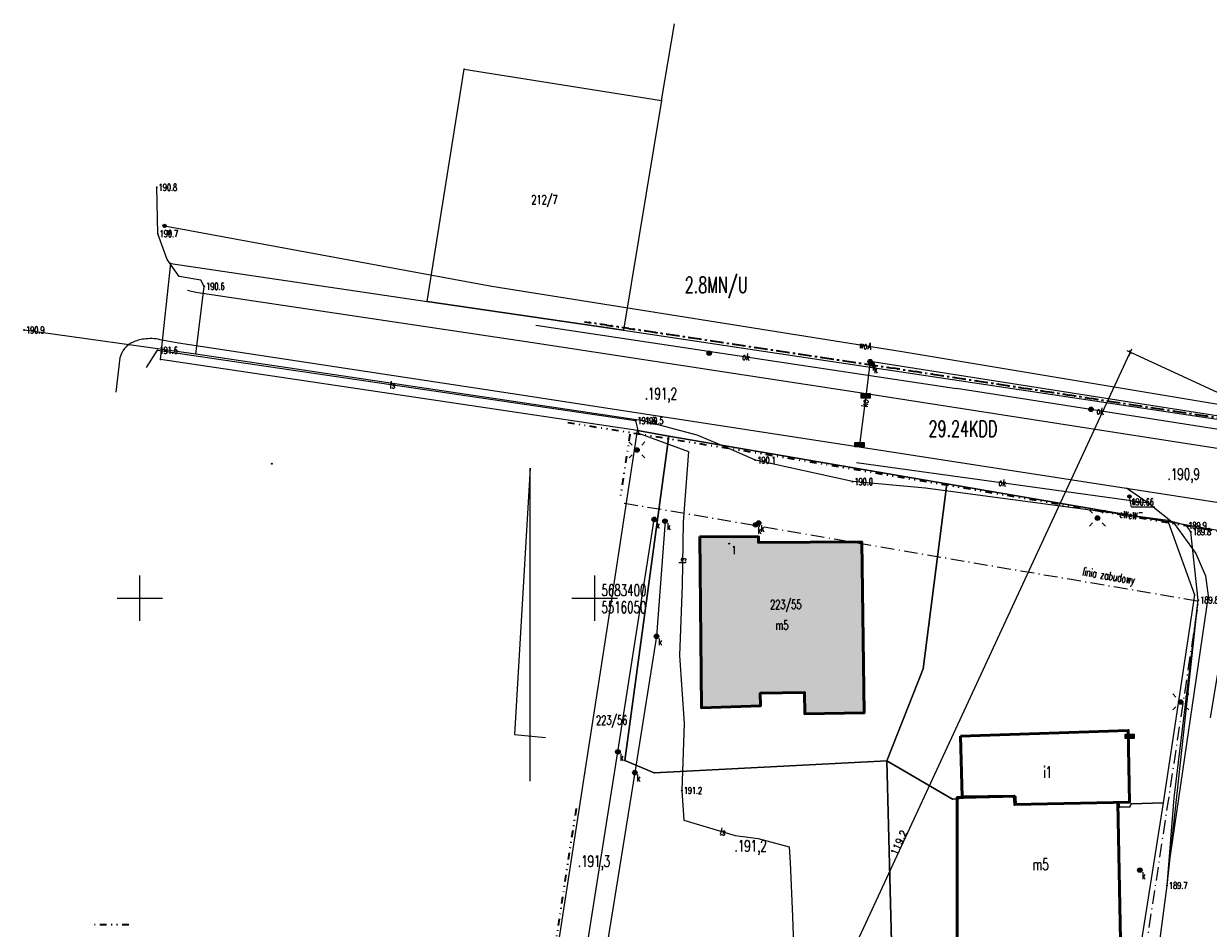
# Model space of a CAD drawing. Header units: metres. Extents: x 5515420 to 5516573, y 5683131 to 5683463.
# Tile 62 of 94: x 5515987 to 5516117, y 5683364 to 5683463. Entities that reach past the tile are written whole.
import ezdxf
from ezdxf.enums import TextEntityAlignment as Align

# ---------------------------------------------------------------- set-up
doc = ezdxf.new("R2010")
doc.units = ezdxf.units.M
for name, pattern in [('L_0_02', [0]), ('L_0_07', [2.25, 0.75, -0.5, 0, -0.5, 0, -0.5]), ('L_0_0A', [2.5, 1.5, -0.5, 0, -0.5])]:
    doc.linetypes.add(name, pattern=pattern)
doc.layers.get('0').update_dxf_attribs({"linetype": 'CONTINUOUS', "lineweight": 18, "true_color": 0x000000})
doc.layers.get('Defpoints').update_dxf_attribs({"linetype": 'CONTINUOUS'})
for name, color, linetype, lineweight, true_color in [('budynek1', 7, 'CONTINUOUS', 50, 0x000000), ('EGB_AdresNieruchomosci', 7, 'CONTINUOUS', 18, 0x000000), ('EGB_Budynek', 7, 'CONTINUOUS', 50, 0x0a0909), ('EGB_DzialkaEwidencyjna', 7, 'L_0_02', 18, 0x000000), ('GES_InneUrzadzeniaTowarzyszace_P', 7, 'CONTINUOUS', 18, 0x000000), ('GES_PrzewodElektroenergetyczny', 1, 'CONTINUOUS', 18, 0xff0000), ('GES_PrzewodKanalizacyjny', 7, 'CONTINUOUS', 18, 0x803300), ('GES_PrzewodTelekomunikacyjny', 7, 'CONTINUOUS', 18, 0xff9100), ('GES_PrzewodWodociagowy', 5, 'CONTINUOUS', 18, 0x0000ff), ('GES_Rzedna', 7, 'CONTINUOUS', 18, 0x000000), ('GES_UrzadzeniaSiecElektroenergetyczna_P', 7, 'CONTINUOUS', 18, 0x000000), ('GES_UrzadzeniaSiecKanalizacyjna_P', 7, 'CONTINUOUS', 18, 0x000000), ('GES_UrzadzeniaSiecWodociagowa_P', 7, 'CONTINUOUS', 18, 0x000000), ('linia_zabudowy', 7, 'L_0_0A', 18, 0x000000), ('opis', 7, 'CONTINUOUS', 18, 0x000000), ('OT_Komunikacja', 7, 'CONTINUOUS', 18, 0x000000), ('pzp', 7, 'L_0_07', 35, 0xd200d2), ('siatka', 7, 'CONTINUOUS', 25, 0x000000), ('wysokosci', 7, 'CONTINUOUS', 25, 0x803300)]:
    doc.layers.add(name, color=color, linetype=linetype, lineweight=lineweight, true_color=true_color)
doc.layers.add('D-WYMIARY', color=7, linetype='CONTINUOUS', lineweight=15)
doc.layers.get('0').off()
doc.styles.get("Standard").update_dxf_attribs({"font": 'simplex.shx'})
doc.dimstyles.get("Standard").update_dxf_attribs({"dimtxt": 0.18, "dimasz": 0.18, "dimexe": 0.18, "dimexo": 0.0625, "dimgap": 0.09, "dimtad": 0, "dimtih": 1, "dimtoh": 1, "dimdec": 4, "dimzin": 0, "dimdsep": 46, "dimtxsty": 'Standard', "dimcen": 0.09, "dimadec": 0, "dimazin": 0, "dimtfac": 1, "dimtdec": 4, "dimtofl": 0, "dimtmove": 0, "dimatfit": 3, "dimfxl": 1, "dimtolj": 1, "dimtzin": 0, "dimarcsym": 0})

# ---------------------------------------------------------------- blocks, each defined once
blk = doc.blocks.new('L_0_02_1')
at = {"color": 0}
blk.add_point((0, 0), dxfattribs=at)
blk = doc.blocks.new('L_0_02_2')
at = {"color": 0}
blk.add_point((0, 0), dxfattribs=at)
blk = doc.blocks.new('EGB_ADRES')
at = {"linetype": 'Continuous', "lineweight": 13}
blk.add_hatch(color=0, dxfattribs=at).paths.add_polyline_path([(0, -0.09, 1), (0, 0.09, 1)])
at = {"color": 0, "linetype": 'Continuous', "lineweight": 13}
blk.add_circle((0, 0), 0.0906, dxfattribs=at)
blk = doc.blocks.new('SUPW_O')
at = {"linetype": 'Continuous', "lineweight": 18, "true_color": 0xffffff}
blk.add_hatch(color=7, dxfattribs=at).paths.add_polyline_path([(0, -0.5, 1), (0, 0.5, 1)])
at = {"color": 0, "linetype": 'Continuous', "lineweight": 18}
blk.add_circle((0, 0), 0.5, dxfattribs=at)
blk = doc.blocks.new('SUPP')
at = {"linetype": 'Continuous', "lineweight": 18, "true_color": 0xffffff}
blk.add_hatch(color=7, dxfattribs=at).paths.add_polyline_path([(0, -0.5, 1), (0, 0.5, 1)])
at = {"color": 0, "linetype": 'Continuous', "lineweight": 18}
blk.add_circle((0, 0), 0.5, dxfattribs=at)
blk = doc.blocks.new('SUPS01_07')
at = {"linetype": 'Continuous', "lineweight": 13}
blk.add_hatch(color=0, dxfattribs=at).paths.add_polyline_path([(0, -0.09, 1), (0, 0.09, 1)])
at = {"color": 0, "linetype": 'Continuous', "lineweight": 13}
blk.add_circle((0, 0), 0.0906, dxfattribs=at)
blk = doc.blocks.new('SUPS01_08')
at = {"linetype": 'Continuous', "lineweight": 13}
blk.add_hatch(color=0, dxfattribs=at).paths.add_polyline_path([(0, -0.09, 1), (0, 0.09, 1)])
at = {"color": 0, "linetype": 'Continuous', "lineweight": 13}
blk.add_circle((0, 0), 0.0906, dxfattribs=at)
blk = doc.blocks.new('SUPS01_03')
at = {"linetype": 'Continuous', "lineweight": 13}
blk.add_hatch(color=0, dxfattribs=at).paths.add_polyline_path([(0, -0.09, 1), (0, 0.09, 1)])
at = {"color": 0, "linetype": 'Continuous', "lineweight": 13}
blk.add_circle((0, 0), 0.0906, dxfattribs=at)
blk = doc.blocks.new('SUEO')
at = {"linetype": 'Continuous', "lineweight": 18, "true_color": 0xffffff}
blk.add_hatch(color=7, dxfattribs=at).paths.add_polyline_path([(0, -0.5, 1), (0, 0.5, 1)])
at = {"color": 0, "linetype": 'Continuous', "lineweight": 18, "flags": 128}
for points in [[(-1.06, 1.06), (-1.76, 1.76)], [(1.76, 1.76), (1.06, 1.06)], [(-1.74, -1.74), (-1.06, -1.06)], [(1.06, -1.06), (1.76, -1.76)]]:
    blk.add_lwpolyline(points, dxfattribs=at)
at = {"color": 0, "linetype": 'Continuous', "lineweight": 18}
blk.add_circle((0, 0), 0.5, dxfattribs=at)
blk = doc.blocks.new('SUKK')
at = {"linetype": 'Continuous', "lineweight": 18, "true_color": 0xffffff}
blk.add_hatch(color=7, dxfattribs=at).paths.add_polyline_path([(1, 0.5), (1, -0.5), (-1, -0.5), (-1, 0.5)])
at = {"color": 0, "linetype": 'Continuous', "lineweight": 18, "flags": 128}
blk.add_lwpolyline([(1, 0.5), (1, -0.5), (-1, -0.5), (-1, 0.5), (1, 0.5)], close=True, dxfattribs=at)
for points in [[(-0.3, 0.5), (-0.3, -0.5)], [(0.3, 0.5), (0.3, -0.5)]]:
    blk.add_lwpolyline(points, dxfattribs=at)
blk = doc.blocks.new('SUKS')
at = {"linetype": 'Continuous', "lineweight": 18, "true_color": 0xffffff}
blk.add_hatch(color=7, dxfattribs=at).paths.add_polyline_path([(0, -0.5, 1), (0, 0.5, 1)])
at = {"color": 0, "linetype": 'Continuous', "lineweight": 18}
blk.add_circle((0, 0), 0.5, dxfattribs=at)
blk = doc.blocks.new('SUWW')
at = {"linetype": 'Continuous', "lineweight": 18}
blk.add_hatch(color=0, dxfattribs=at).paths.add_polyline_path([(0, -0.36, 1), (0, 0.36, 1)])
at = {"color": 0, "linetype": 'Continuous', "lineweight": 18}
blk.add_circle((0, 0), 0.361, dxfattribs=at)
blk = doc.blocks.new('_ARCHTICK')
at = {"color": 0, "linetype": 'ByBlock', "lineweight": -2}
blk.add_line((0, 0), (-1, 0), dxfattribs=at)
blk.add_solid([(0.4, 0.31), (0.31, 0.4), (-0.31, -0.4), (-0.4, -0.31)], dxfattribs=at)
blk = doc.blocks.new('*D903')
at = {"layer": 'D-WYMIARY', "color": 14, "lineweight": -2}
for p, q in [((5516058.59, 5683318.54), (5516109.05, 5683427.39)), ((5516122.91, 5683420.53), (5516108.53, 5683427.19)), ((5516072.78, 5683312.4), (5516058.41, 5683319.06))]:
    blk.add_line(p, q, dxfattribs=at)
at = {"layer": 'Defpoints', "color": 0}
for p in [(5516108.88, 5683427.03), (5516123.23, 5683420.37), (5516073.11, 5683312.25)]:
    blk.add_point(p, dxfattribs=at)
at = {"layer": 'D-WYMIARY', "color": 14, "lineweight": -2, "xscale": 0.5, "yscale": 0.5, "zscale": 0.5}
for p, rotation in [((5516108.88, 5683427.03), 65.12995453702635), ((5516058.75, 5683318.9), 245.1299545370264)]:
    blk.add_blockref('_ARCHTICK', p, dxfattribs=dict(at, rotation=rotation))
at = {"layer": 'D-WYMIARY', "color": 50, "linetype": 'ByBlock', "insert": (5516083.43, 5683373.14), "char_height": 0.75, "attachment_point": 5, "rotation": 65.13}
blk.add_mtext('\\A1;119.2', dxfattribs=at)

msp = doc.modelspace()

# ---------------------------------------------------------------- hatches: boundary and pattern name
at = {"layer": 'EGB_Budynek', "linetype": 'Continuous', "lineweight": 50, "true_color": 0xffffff}
msp.add_hatch(color=7, dxfattribs=at).paths.add_polyline_path([(5516061.57, 5683406.768), (5516068.026, 5683406.726), (5516067.996, 5683406.126), (5516079.367, 5683406.179), (5516079.621, 5683387.385), (5516073.101, 5683387.297), (5516073.07, 5683389.616), (5516068.21, 5683389.551), (5516068.229, 5683388.181), (5516061.733, 5683387.948)])

# ---------------------------------------------------------------- linework, layer by layer
at = {"layer": 'budynek1', "linetype": 'Continuous', "lineweight": 50, "flags": 128}
for points in [[(5516090.21, 5683384.84), (5516108.65, 5683385.46), (5516108.8, 5683377.59), (5516096.18, 5683377.32), (5516096.13, 5683378.25), (5516090.4, 5683378.15), (5516090.21, 5683384.84)], [(5516107.51, 5683377.52), (5516107.86, 5683358.65), (5516101.3, 5683358.62), (5516101.27, 5683360.74), (5516096.37, 5683360.85), (5516096.37, 5683359.56), (5516089.84, 5683359.25), (5516089.84, 5683378.08), (5516090.39, 5683378.09)]]:
    msp.add_lwpolyline(points, dxfattribs=at)
at = {"layer": 'EGB_AdresNieruchomosci'}
for p in [(5516014.505, 5683414.776), (5516064.793, 5683405.997)]:
    msp.add_point(p, dxfattribs=at)
at = {"layer": 'EGB_Budynek', "linetype": 'Continuous', "lineweight": 50, "flags": 128}
msp.add_lwpolyline([(5516061.57, 5683406.768), (5516068.026, 5683406.726), (5516067.996, 5683406.126), (5516079.367, 5683406.179), (5516079.621, 5683387.385), (5516073.101, 5683387.297), (5516073.07, 5683389.616), (5516068.21, 5683389.551), (5516068.229, 5683388.181), (5516061.733, 5683387.948)], close=True, dxfattribs=at)
at = {"layer": 'EGB_DzialkaEwidencyjna', "linetype": 'CONTINUOUS', "lineweight": 18}
for p, q in [((5516057.363, 5683454.713), (5516058.764, 5683463.141)), ((5516031.595, 5683432.62), (5516035.644, 5683458.15)), ((5516035.644, 5683458.15), (5516057.363, 5683454.713)), ((5516057.363, 5683454.713), (5516053.154, 5683429.441)), ((5516002.271, 5683426.249), (5516003.401, 5683436.778)), ((5516003.401, 5683436.778), (5516031.595, 5683432.62)), ((5516053.154, 5683429.441), (5516031.595, 5683432.62)), ((5516031.595, 5683432.62), (5516053.154, 5683429.441)), ((5516053.154, 5683429.441), (5516127.21, 5683418.349)), ((5516054.696, 5683418.413), (5516002.271, 5683426.249)), ((5516051.843, 5683399.662), (5516054.696, 5683418.413)), ((5516058.161, 5683417.802), (5516053.313, 5683382.15)), ((5516053.313, 5683382.15), (5516058.161, 5683417.802)), ((5516054.696, 5683418.413), (5516058.161, 5683417.802)), ((5516058.161, 5683417.802), (5516054.696, 5683418.413)), ((5516058.161, 5683417.802), (5516088.7, 5683412.568)), ((5516088.7, 5683412.568), (5516058.161, 5683417.802)), ((5516086.093, 5683392.242), (5516088.7, 5683412.568)), ((5516088.7, 5683412.568), (5516086.093, 5683392.242)), ((5516088.7, 5683412.568), (5516113.054, 5683408.372)), ((5516113.054, 5683408.372), (5516088.7, 5683412.568)), ((5516113.054, 5683408.372), (5516115.927, 5683400.365)), ((5516125.496, 5683406.236), (5516113.054, 5683408.372)), ((5516048.933, 5683380.78), (5516051.843, 5683399.662)), ((5516115.927, 5683400.365), (5516112.488, 5683377.52)), ((5516082.123, 5683382.118), (5516086.093, 5683392.242)), ((5516086.093, 5683392.242), (5516082.123, 5683382.118)), ((5516053.313, 5683382.15), (5516056.545, 5683380.804)), ((5516056.545, 5683380.804), (5516053.313, 5683382.15)), ((5516056.545, 5683380.804), (5516082.123, 5683382.118)), ((5516082.123, 5683382.118), (5516056.545, 5683380.804)), ((5516089.351, 5683377.912), (5516082.123, 5683382.118)), ((5516082.123, 5683382.118), (5516082.798, 5683354.765)), ((5516082.798, 5683354.765), (5516082.123, 5683382.118)), ((5516082.123, 5683382.118), (5516089.351, 5683377.912)), ((5516046.066, 5683362.219), (5516048.933, 5683380.78)), ((5516090.519, 5683378.019), (5516089.351, 5683377.912)), ((5516089.351, 5683377.912), (5516090.519, 5683378.019)), ((5516096.297, 5683378.181), (5516090.519, 5683378.019)), ((5516090.519, 5683378.019), (5516096.297, 5683378.181)), ((5516096.348, 5683377.291), (5516096.297, 5683378.181)), ((5516096.297, 5683378.181), (5516096.348, 5683377.291)), ((5516107.637, 5683377.499), (5516096.348, 5683377.291)), ((5516096.348, 5683377.291), (5516107.637, 5683377.499)), ((5516107.687, 5683377.04), (5516107.637, 5683377.499)), ((5516107.637, 5683377.499), (5516107.687, 5683377.04)), ((5516108.979, 5683377.41), (5516108.837, 5683377.046)), ((5516108.837, 5683377.046), (5516108.979, 5683377.41)), ((5516112.488, 5683377.52), (5516108.841, 5683354.54)), ((5516112.488, 5683377.52), (5516108.979, 5683377.41)), ((5516108.979, 5683377.41), (5516112.488, 5683377.52)), ((5516108.837, 5683377.046), (5516107.687, 5683377.04)), ((5516107.687, 5683377.04), (5516108.837, 5683377.046))]:
    msp.add_line(p, q, dxfattribs=at)
at = {"layer": 'GES_InneUrzadzeniaTowarzyszace_P'}
for p in [(5516062.588, 5683426.934), (5516080.477, 5683425.722), (5516104.558, 5683420.749), (5516105.269, 5683408.801), (5516067.696, 5683408.06)]:
    msp.add_point(p, dxfattribs=at)
at = {"layer": 'GES_PrzewodElektroenergetyczny', "color": 1, "linetype": 'Continuous', "lineweight": 18, "true_color": 0xff0000, "flags": 128}
for points in [[(5516111.93, 5683360.908), (5516112.918, 5683368.417), (5516113.717, 5683378.054), (5516116.358, 5683399.788), (5516115.526, 5683407.282), (5516115.046, 5683407.985), (5516113.022, 5683408.545), (5516086.372, 5683412.09), (5516078.343, 5683412.807), (5516067.667, 5683415.164), (5516064.427, 5683416.603), (5516061.268, 5683417.927), (5516055.315, 5683419.494), (5516006.158, 5683426.818), (5516007.079, 5683434.273), (5516006.693, 5683434.951), (5516004.336, 5683435.37), (5516002.996, 5683437.234), (5516001.961, 5683440.059), (5516001.852, 5683445.157)], [(5516111.93, 5683360.908), (5516112.918, 5683368.417), (5516116.358, 5683399.788), (5516115.526, 5683407.282), (5516115.046, 5683407.985), (5516113.022, 5683408.545), (5516086.372, 5683412.09), (5516078.343, 5683412.807), (5516067.667, 5683415.164), (5516064.427, 5683416.603), (5516061.268, 5683417.927), (5516055.315, 5683419.494), (5516006.158, 5683426.818), (5515987.276, 5683429.467)]]:
    msp.add_lwpolyline(points, dxfattribs=at)
at = {"layer": 'GES_PrzewodKanalizacyjny', "color": 36, "linetype": 'Continuous', "lineweight": 18, "true_color": 0x803300, "flags": 128}
for points in [[(5516080.286, 5683425.999), (5516079.791, 5683422.228), (5516079.114, 5683416.865)], [(5516162.365, 5683413.493), (5516121.642, 5683419.545), (5516080.286, 5683425.999)], [(5516033.952, 5683259.599), (5516037.976, 5683287.795), (5516042.223, 5683317.771), (5516052.554, 5683383.113), (5516056.545, 5683408.655)], [(5516057.73, 5683408.467), (5516056.79, 5683395.808), (5516054.409, 5683380.825), (5516049.34, 5683349.5), (5516043.845, 5683314.963), (5516039.885, 5683280.729), (5516036.966, 5683259.341)]]:
    msp.add_lwpolyline(points, dxfattribs=at)
at = {"layer": 'GES_PrzewodTelekomunikacyjny', "color": 30, "linetype": 'Continuous', "lineweight": 18, "true_color": 0xff9100, "flags": 128}
for points in [[(5516000.72, 5683425.34), (5516001.94, 5683427.24), (5516054.48, 5683419.51), (5516054.8, 5683418.14)], [(5516054.8, 5683418.14), (5516060.33, 5683416.11), (5516059.72, 5683408.35), (5516059.6, 5683401.41), (5516059.32, 5683393.68), (5516059.82, 5683386.24)], [(5516059.82, 5683386.24), (5516059.57, 5683378.86), (5516059.8, 5683375.6), (5516065.44, 5683373.92), (5516067.99, 5683373.58), (5516071.37, 5683372.66), (5516071.48, 5683370.94), (5516071.73, 5683365.02)], [(5516071.73, 5683365.02), (5516072.04, 5683356.61), (5516072.38, 5683351.99), (5516074.96, 5683351.87), (5516081.36, 5683351.74), (5516088.34, 5683351.48), (5516095.42, 5683351.7), (5516099.79, 5683351.96)]]:
    msp.add_lwpolyline(points, dxfattribs=at)
at = {"layer": 'GES_PrzewodWodociagowy', "color": 5, "linetype": 'Continuous', "lineweight": 18, "true_color": 0x0000ff, "flags": 128}
msp.add_lwpolyline([(5516002.713, 5683440.921), (5516038.682, 5683434.295), (5516083.807, 5683427.11), (5516123.146, 5683420.554), (5516123.234, 5683420.375), (5516117.673, 5683386.853)], dxfattribs=at)
at = {"layer": 'GES_Rzedna', "color": 18, "linetype": 'Continuous', "lineweight": 13, "true_color": 0x000000, "flags": 128}
msp.add_lwpolyline([(5516111.584, 5683410.015), (5516109.006, 5683410.015), (5516108.781, 5683411.178)], dxfattribs=at)
at = {"layer": 'GES_Rzedna', "color": 1, "true_color": 0xff0000}
for p in [(5516001.852, 5683445.157), (5516001.961, 5683440.059), (5516007.079, 5683434.273), (5515987.276, 5683429.467), (5516055.315, 5683419.494), (5516067.667, 5683415.164), (5516078.343, 5683412.807), (5516115.046, 5683407.985), (5516115.526, 5683407.282), (5516116.358, 5683399.788), (5516112.918, 5683368.417)]:
    msp.add_point(p, dxfattribs=at)
at = {"layer": 'GES_Rzedna', "color": 30, "true_color": 0xff9100}
for p in [(5516001.94, 5683427.24), (5516054.48, 5683419.51), (5516059.57, 5683378.86)]:
    msp.add_point(p, dxfattribs=at)
at = {"layer": 'GES_Rzedna', "color": 5, "true_color": 0x0000ff}
msp.add_point((5516108.781, 5683411.178), dxfattribs=at)
at = {"layer": 'GES_UrzadzeniaSiecElektroenergetyczna_P'}
for p in [(5516054.648, 5683416.291), (5516105.269, 5683408.801), (5516114.42, 5683388.589)]:
    msp.add_point(p, dxfattribs=at)
at = {"layer": 'GES_UrzadzeniaSiecKanalizacyjna_P', "color": 36, "true_color": 0x803300}
for p in [(5516080.286, 5683425.999), (5516079.791, 5683422.228), (5516079.114, 5683416.865), (5516056.545, 5683408.655), (5516057.73, 5683408.467), (5516068.029, 5683408.263), (5516056.79, 5683395.808), (5516108.819, 5683384.81), (5516052.554, 5683383.113), (5516054.409, 5683380.825), (5516109.929, 5683370.103)]:
    msp.add_point(p, dxfattribs=at)
at = {"layer": 'GES_UrzadzeniaSiecWodociagowa_P', "color": 5, "true_color": 0x0000ff}
for p in [(5516002.713, 5683440.921), (5516108.781, 5683411.178)]:
    msp.add_point(p, dxfattribs=at)
at = {"layer": 'linia_zabudowy', "lineweight": 18, "flags": 128}
msp.add_lwpolyline([(5516053.254, 5683410.455), (5516116.364, 5683399.685), (5516096.491, 5683268.599)], dxfattribs=at)
at = {"layer": 'opis', "linetype": 'Continuous', "lineweight": 18, "flags": 128}
msp.add_lwpolyline([(5516042.9, 5683379.9), (5516042.9, 5683414.3), (5516041.2, 5683385), (5516044.6, 5683384.7)], dxfattribs=at)
at = {"layer": 'OT_Komunikacja', "color": 18, "linetype": 'Continuous', "lineweight": 25, "true_color": 0x000000, "flags": 128}
for points in [[(5516005.25, 5683433.857), (5516006.169, 5683433.649), (5516043.183, 5683428.091), (5516079.835, 5683422.485), (5516121.045, 5683416.065), (5516161.998, 5683409.846)], [(5516108.479, 5683412.132), (5516110.852, 5683410.472), (5516113.701, 5683408.223), (5516116.067, 5683404.927), (5516117.144, 5683402.437), (5516117.44, 5683400.273), (5516113.071, 5683370.454)]]:
    msp.add_lwpolyline(points, dxfattribs=at)
at = {"layer": 'OT_Komunikacja', "color": 18, "linetype": 'Continuous', "lineweight": 18, "true_color": 0x000000, "flags": 128}
for points in [[(5516043.515, 5683430.023), (5516089.78, 5683423.033)], [(5516121.395, 5683418.106), (5516089.78, 5683423.033)], [(5516078.781, 5683414.923), (5516110.852, 5683410.472)]]:
    msp.add_lwpolyline(points, dxfattribs=at)
at = {"layer": 'OT_Komunikacja', "color": 18, "linetype": 'Continuous', "lineweight": 25, "true_color": 0x000000, "flags": 128}
msp.add_lwpolyline([(5516161.401, 5683403.93), (5516120.045, 5683410.24), (5516079.069, 5683416.599), (5516042.186, 5683422.276), (5516004.251, 5683428.032), (5516002.225, 5683428.41, 0.0898514), (5516000.472, 5683428.478, 0.0682424), (5515999.186, 5683428.112, 0.1123231), (5515998.309, 5683427.423, 0.1123231), (5515997.817, 5683426.423), (5515997.375, 5683422.649)], format="xyb", dxfattribs=at)
at = {"layer": 'pzp', "lineweight": 35, "flags": 128}
msp.add_lwpolyline([(5516048.88, 5683430.38), (5516084.4, 5683425.06), (5516134.88, 5683417.33)], close=True, dxfattribs=at)
for points in [[(5516105.3, 5683269.94), (5516118.34, 5683355.01), (5516124.89, 5683399.99), (5516119.7, 5683406.7), (5516119.29, 5683407.21), (5516068.32, 5683415.87), (5516046.82, 5683419.31)], [(5516053.87, 5683418.03), (5516052.84, 5683411.27)], [(5516047.95, 5683376.87), (5516043.31, 5683346.51), (5516039.2, 5683321.5), (5516032.3, 5683277.9)], [(5515998.79, 5683364.09), (5515995.01, 5683364.09)]]:
    msp.add_lwpolyline(points, dxfattribs=at)
at = {"layer": 'siatka', "color": 18, "linetype": 'Continuous', "lineweight": 13, "true_color": 0x000000, "flags": 128}
for points in [[(5516000, 5683397.5), (5516000, 5683402.5)], [(5516050, 5683397.5), (5516050, 5683402.5)], [(5515997.5, 5683400), (5516002.5, 5683400)], [(5516047.5, 5683400), (5516052.5, 5683400)]]:
    msp.add_lwpolyline(points, dxfattribs=at)

# ---------------------------------------------------------------- block references
at = {"layer": 'EGB_AdresNieruchomosci', "linetype": 'Continuous', "xscale": 0.5, "yscale": 0.5, "zscale": 0.5}
for p in [(5516014.505, 5683414.776), (5516064.793, 5683405.997)]:
    msp.add_blockref('EGB_ADRES', p, dxfattribs=at)
at = {"layer": 'EGB_DzialkaEwidencyjna', "color": 18, "linetype": 'Continuous', "true_color": 0x000000, "xscale": 0.5, "yscale": 0.5, "zscale": 0.5}
for name, p, rotation in [('L_0_02_2', (5516035.644, 5683458.15), 260.99), ('L_0_02_1', (5516035.644, 5683458.15), 351.01), ('L_0_02_2', (5516057.363, 5683454.713), 171.01), ('L_0_02_1', (5516057.363, 5683454.713), 260.54), ('L_0_02_1', (5516003.401, 5683436.778), 351.61), ('L_0_02_2', (5516003.401, 5683436.778), 263.8700000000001), ('L_0_02_1', (5516031.595, 5683432.62), 80.99), ('L_0_02_2', (5516031.595, 5683432.62), 351.61), ('L_0_02_2', (5516031.595, 5683432.62), 171.61), ('L_0_02_1', (5516031.595, 5683432.62), 351.61), ('L_0_02_2', (5516053.154, 5683429.441), 80.54), ('L_0_02_1', (5516053.154, 5683429.441), 171.61), ('L_0_02_2', (5516053.154, 5683429.441), 171.61), ('L_0_02_1', (5516053.154, 5683429.441), 351.48), ('L_0_02_2', (5516002.271, 5683426.249), 351.5), ('L_0_02_1', (5516002.271, 5683426.249), 83.87), ('L_0_02_2', (5516054.696, 5683418.413), 261.35), ('L_0_02_1', (5516054.696, 5683418.413), 349.9999999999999), ('L_0_02_2', (5516054.696, 5683418.413), 349.9999999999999), ('L_0_02_1', (5516054.696, 5683418.413), 171.5), ('L_0_02_2', (5516058.161, 5683417.802), 170), ('L_0_02_1', (5516058.161, 5683417.802), 262.26), ('L_0_02_2', (5516058.161, 5683417.802), 262.26), ('L_0_02_1', (5516058.161, 5683417.802), 350.2699999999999), ('L_0_02_2', (5516058.161, 5683417.802), 350.2699999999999), ('L_0_02_1', (5516058.161, 5683417.802), 170), ('L_0_02_2', (5516088.7, 5683412.568), 262.69), ('L_0_02_1', (5516088.7, 5683412.568), 350.23), ('L_0_02_2', (5516088.7, 5683412.568), 170.27), ('L_0_02_1', (5516088.7, 5683412.568), 262.69), ('L_0_02_2', (5516088.7, 5683412.568), 350.23), ('L_0_02_1', (5516088.7, 5683412.568), 170.27), ('L_0_02_1', (5516113.054, 5683408.372), 289.7400000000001), ('L_0_02_2', (5516113.054, 5683408.372), 170.23), ('L_0_02_2', (5516113.054, 5683408.372), 350.26), ('L_0_02_1', (5516113.054, 5683408.372), 170.23), ('L_0_02_2', (5516051.843, 5683399.662), 261.24), ('L_0_02_1', (5516051.843, 5683399.662), 81.35), ('L_0_02_2', (5516115.927, 5683400.365), 109.74), ('L_0_02_1', (5516115.927, 5683400.365), 261.44), ('L_0_02_2', (5516086.093, 5683392.242), 248.59), ('L_0_02_1', (5516086.093, 5683392.242), 82.69000000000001), ('L_0_02_1', (5516086.093, 5683392.242), 248.59), ('L_0_02_2', (5516086.093, 5683392.242), 82.69000000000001), ('L_0_02_2', (5516053.313, 5683382.15), 82.25999999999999), ('L_0_02_1', (5516053.313, 5683382.15), 337.38), ('L_0_02_2', (5516053.313, 5683382.15), 337.38), ('L_0_02_1', (5516053.313, 5683382.15), 82.25999999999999), ('L_0_02_2', (5516082.123, 5683382.118), 329.8000000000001), ('L_0_02_1', (5516082.123, 5683382.118), 68.59000000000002), ('L_0_02_2', (5516082.123, 5683382.118), 182.94), ('L_0_02_1', (5516082.123, 5683382.118), 271.41), ('L_0_02_2', (5516082.123, 5683382.118), 271.41), ('L_0_02_1', (5516082.123, 5683382.118), 329.8000000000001), ('L_0_02_2', (5516082.123, 5683382.118), 68.59000000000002), ('L_0_02_1', (5516082.123, 5683382.118), 182.94), ('L_0_02_2', (5516048.933, 5683380.78), 261.22), ('L_0_02_1', (5516048.933, 5683380.78), 81.23999999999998), ('L_0_02_2', (5516056.545, 5683380.804), 157.38), ('L_0_02_1', (5516056.545, 5683380.804), 2.94), ('L_0_02_2', (5516056.545, 5683380.804), 2.94), ('L_0_02_1', (5516056.545, 5683380.804), 157.38), ('L_0_02_2', (5516089.351, 5683377.912), 5.22), ('L_0_02_1', (5516089.351, 5683377.912), 149.8), ('L_0_02_2', (5516089.351, 5683377.912), 149.8), ('L_0_02_1', (5516089.351, 5683377.912), 5.22), ('L_0_02_2', (5516090.519, 5683378.019), 1.61), ('L_0_02_1', (5516090.519, 5683378.019), 185.22), ('L_0_02_2', (5516090.519, 5683378.019), 185.22), ('L_0_02_1', (5516090.519, 5683378.019), 1.61), ('L_0_02_2', (5516096.297, 5683378.181), 273.24), ('L_0_02_1', (5516096.297, 5683378.181), 181.61), ('L_0_02_2', (5516096.297, 5683378.181), 181.61), ('L_0_02_1', (5516096.297, 5683378.181), 273.24), ('L_0_02_2', (5516096.348, 5683377.291), 1.05), ('L_0_02_1', (5516096.348, 5683377.291), 93.23999999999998), ('L_0_02_2', (5516096.348, 5683377.291), 93.23999999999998), ('L_0_02_1', (5516096.348, 5683377.291), 1.05), ('L_0_02_2', (5516107.637, 5683377.499), 276.28), ('L_0_02_1', (5516107.637, 5683377.499), 181.05), ('L_0_02_2', (5516107.637, 5683377.499), 181.05), ('L_0_02_1', (5516107.637, 5683377.499), 276.28), ('L_0_02_2', (5516108.979, 5683377.41), 1.8), ('L_0_02_1', (5516108.979, 5683377.41), 248.69), ('L_0_02_2', (5516108.979, 5683377.41), 248.69), ('L_0_02_1', (5516108.979, 5683377.41), 1.8), ('L_0_02_2', (5516112.488, 5683377.52), 81.44), ('L_0_02_1', (5516112.488, 5683377.52), 181.8), ('L_0_02_2', (5516112.488, 5683377.52), 181.8), ('L_0_02_1', (5516112.488, 5683377.52), 260.9800000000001), ('L_0_02_2', (5516107.687, 5683377.04), 0.31), ('L_0_02_1', (5516107.687, 5683377.04), 96.28), ('L_0_02_2', (5516107.687, 5683377.04), 96.28), ('L_0_02_1', (5516107.687, 5683377.04), 0.31), ('L_0_02_2', (5516108.837, 5683377.046), 68.69), ('L_0_02_1', (5516108.837, 5683377.046), 180.31), ('L_0_02_2', (5516108.837, 5683377.046), 180.31), ('L_0_02_1', (5516108.837, 5683377.046), 68.69)]:
    msp.add_blockref(name, p, dxfattribs=dict(at, rotation=rotation))
at = {"layer": 'GES_InneUrzadzeniaTowarzyszace_P', "linetype": 'Continuous', "xscale": 0.5, "yscale": 0.5, "zscale": 0.5}
for name, p in [('SUPP', (5516062.588, 5683426.934)), ('SUPW_O', (5516080.477, 5683425.722)), ('SUPP', (5516104.558, 5683420.749)), ('SUPP', (5516105.269, 5683408.801)), ('SUPW_O', (5516067.696, 5683408.06))]:
    msp.add_blockref(name, p, dxfattribs=at)
at = {"layer": 'GES_Rzedna', "color": 1, "linetype": 'Continuous', "true_color": 0xff0000, "xscale": 0.5, "yscale": 0.5, "zscale": 0.5}
for p in [(5516001.852, 5683445.157), (5516001.961, 5683440.059), (5516007.079, 5683434.273), (5515987.276, 5683429.467), (5516055.315, 5683419.494), (5516067.667, 5683415.164), (5516078.343, 5683412.807), (5516115.046, 5683407.985), (5516115.526, 5683407.282), (5516116.358, 5683399.788), (5516112.918, 5683368.417)]:
    msp.add_blockref('SUPS01_03', p, dxfattribs=at)
at = {"layer": 'GES_Rzedna', "color": 30, "linetype": 'Continuous', "true_color": 0xff9100, "xscale": 0.5, "yscale": 0.5, "zscale": 0.5}
for p in [(5516001.94, 5683427.24), (5516054.48, 5683419.51), (5516059.57, 5683378.86)]:
    msp.add_blockref('SUPS01_07', p, dxfattribs=at)
at = {"layer": 'GES_Rzedna', "color": 5, "linetype": 'Continuous', "true_color": 0x0000ff, "xscale": 0.5, "yscale": 0.5, "zscale": 0.5}
msp.add_blockref('SUPS01_08', (5516108.781, 5683411.178), dxfattribs=at)
at = {"layer": 'GES_UrzadzeniaSiecElektroenergetyczna_P', "linetype": 'Continuous', "xscale": 0.5, "yscale": 0.5, "zscale": 0.5}
for p in [(5516054.648, 5683416.291), (5516105.269, 5683408.801), (5516114.42, 5683388.589)]:
    msp.add_blockref('SUEO', p, dxfattribs=at)
at = {"layer": 'GES_UrzadzeniaSiecKanalizacyjna_P', "color": 36, "linetype": 'Continuous', "true_color": 0x803300, "xscale": 0.5, "yscale": 0.5, "zscale": 0.5}
for name, p in [('SUKS', (5516080.286, 5683425.999)), ('SUKK', (5516079.791, 5683422.228)), ('SUKK', (5516079.114, 5683416.865)), ('SUKS', (5516056.545, 5683408.655)), ('SUKS', (5516057.73, 5683408.467)), ('SUKS', (5516068.029, 5683408.263)), ('SUKS', (5516056.79, 5683395.808)), ('SUKK', (5516108.819, 5683384.81)), ('SUKS', (5516052.554, 5683383.113)), ('SUKS', (5516054.409, 5683380.825)), ('SUKS', (5516109.929, 5683370.103))]:
    msp.add_blockref(name, p, dxfattribs=at)
at = {"layer": 'GES_UrzadzeniaSiecWodociagowa_P', "color": 5, "linetype": 'Continuous', "true_color": 0x0000ff, "xscale": 0.5, "yscale": 0.5, "zscale": 0.5}
for p in [(5516002.713, 5683440.921), (5516108.781, 5683411.178)]:
    msp.add_blockref('SUWW', p, dxfattribs=at)

# ---------------------------------------------------------------- texts
at = {"layer": 'EGB_AdresNieruchomosci', "color": 18, "lineweight": 18, "true_color": 0x000000, "width": 0.66}
msp.add_text('1', height=0.9, rotation=-360, dxfattribs=at).set_placement((5516065.063, 5683405.727), align=Align.TOP_LEFT)
at = {"layer": 'EGB_Budynek', "lineweight": 20, "width": 0.66}
msp.add_text('m5', height=1, rotation=-360, dxfattribs=at).set_placement((5516070.595, 5683397.033), align=Align.MIDDLE_CENTER)
at = {"layer": 'EGB_DzialkaEwidencyjna', "color": 18, "lineweight": 20, "true_color": 0x000000, "width": 0.66}
for s, p in [('212/7', (5516044.479, 5683443.796)), ('223/55', (5516071.007, 5683399.303)), ('223/56', (5516051.873, 5683386.589))]:
    msp.add_text(s, height=1, rotation=-360, dxfattribs=at).set_placement(p, align=Align.MIDDLE_CENTER)
at = {"layer": 'GES_InneUrzadzeniaTowarzyszace_P', "color": 18, "lineweight": 15, "true_color": 0x000000, "width": 0.66}
for p in [(5516080.702, 5683425.497), (5516067.921, 5683407.835)]:
    msp.add_text('k', height=0.75, dxfattribs=at).set_placement(p, align=Align.TOP_LEFT)
at = {"layer": 'GES_PrzewodElektroenergetyczny', "color": 1, "lineweight": 15, "true_color": 0xff0000, "width": 0.66}
for p in [(5516108.163, 5683409.191), (5516109.163, 5683409.059)]:
    msp.add_text('eW', height=0.75, rotation=-7.6, dxfattribs=at).set_placement(p, align=Align.MIDDLE_CENTER)
at = {"layer": 'GES_PrzewodKanalizacyjny', "color": 36, "lineweight": 15, "true_color": 0x803300, "width": 0.66}
msp.add_text('ko', height=0.75, rotation=-277.2, dxfattribs=at).set_placement((5516079.691, 5683421.433), align=Align.MIDDLE_CENTER)
at = {"layer": 'GES_PrzewodTelekomunikacyjny', "color": 30, "lineweight": 15, "true_color": 0xff9100, "width": 0.66}
for rotation, p in [(-8.4, (5516027.789, 5683423.437)), (-271, (5516059.647, 5683404.122)), (-16.6, (5516064.092, 5683374.322))]:
    msp.add_text('ts', height=0.75, rotation=rotation, dxfattribs=at).set_placement(p, align=Align.MIDDLE_CENTER)
at = {"layer": 'GES_PrzewodWodociagowy', "color": 5, "lineweight": 15, "true_color": 0x0000ff, "width": 0.66}
msp.add_text('woA', height=0.75, rotation=-9, dxfattribs=at).set_placement((5516079.755, 5683427.755), align=Align.MIDDLE_CENTER)
at = {"layer": 'GES_Rzedna', "color": 1, "lineweight": 15, "true_color": 0xff0000, "width": 0.66}
for s, p in [('190.8', (5516002.077, 5683445.157)), ('190.7', (5516002.186, 5683440.059)), ('190.6', (5516007.304, 5683434.273)), ('190.9', (5515987.501, 5683429.467)), ('190.5', (5516055.54, 5683419.494)), ('190.1', (5516067.892, 5683415.164)), ('190.0', (5516078.568, 5683412.807)), ('189.9', (5516115.271, 5683407.985)), ('189.8', (5516115.751, 5683407.282)), ('189.8', (5516116.583, 5683399.788)), ('189.7', (5516113.143, 5683368.417))]:
    msp.add_text(s, height=0.75, dxfattribs=at).set_placement(p, align=Align.MIDDLE_LEFT)
at = {"layer": 'GES_Rzedna', "color": 30, "lineweight": 15, "true_color": 0xff9100, "width": 0.66}
for s, p in [('191.6', (5516002.165, 5683427.24)), ('191.3', (5516054.705, 5683419.51)), ('191.2', (5516059.795, 5683378.86))]:
    msp.add_text(s, height=0.75, dxfattribs=at).set_placement(p, align=Align.MIDDLE_LEFT)
at = {"layer": 'GES_Rzedna', "color": 5, "lineweight": 15, "true_color": 0x0000ff, "width": 0.66}
for s, p in [('190.66', (5516109.006, 5683410.953)), ('  -', (5516109.006, 5683409.828))]:
    msp.add_text(s, height=0.75, rotation=-360, dxfattribs=at).set_placement(p, align=Align.TOP_LEFT)
at = {"layer": 'GES_UrzadzeniaSiecKanalizacyjna_P', "color": 36, "lineweight": 15, "true_color": 0x803300, "width": 0.66}
for p in [(5516080.511, 5683425.774), (5516056.77, 5683408.43), (5516057.955, 5683408.242), (5516068.254, 5683408.038), (5516057.015, 5683395.583), (5516052.779, 5683382.888), (5516054.634, 5683380.6), (5516110.154, 5683369.878)]:
    msp.add_text('k', height=0.75, rotation=-360, dxfattribs=at).set_placement(p, align=Align.TOP_LEFT)
at = {"layer": 'GES_UrzadzeniaSiecWodociagowa_P', "color": 5, "lineweight": 15, "true_color": 0x0000ff, "width": 0.66}
for p in [(5516002.938, 5683440.696), (5516109.006, 5683410.953)]:
    msp.add_text('w', height=0.75, rotation=-360, dxfattribs=at).set_placement(p, align=Align.TOP_LEFT)
at = {"layer": 'linia_zabudowy', "lineweight": 18, "width": 0.66}
msp.add_text('linia zabudowy', height=0.9, rotation=350.1, dxfattribs=at).set_placement((5516103.73, 5683403.4), align=Align.TOP_LEFT)
at = {"layer": 'opis', "lineweight": 25, "width": 0.66}
for s, p in [('5683400', (5516050.74, 5683401.49)), ('5516050', (5516050.74, 5683399.615)), ('i1', (5516099.3, 5683381.5)), ('m5', (5516098.14, 5683371.37))]:
    msp.add_text(s, height=1.25, dxfattribs=at).set_placement(p, align=Align.TOP_LEFT)
at = {"layer": 'OT_Komunikacja', "color": 18, "lineweight": 15, "true_color": 0x000000, "width": 0.66}
for rotation, p in [(-8.6, (5516066.647, 5683426.528)), (-8.9, (5516105.587, 5683420.569)), (-7.9, (5516094.817, 5683412.698))]:
    msp.add_text('ok', height=0.75, rotation=rotation, dxfattribs=at).set_placement(p, align=Align.MIDDLE_CENTER)
at = {"layer": 'pzp', "linetype": 'Continuous', "lineweight": 35, "width": 0.66}
for s, p in [('2.8MN/U', (5516059.9, 5683435.3)), ('29.24KDD', (5516086.7, 5683419.5))]:
    msp.add_text(s, height=1.75, dxfattribs=at).set_placement(p, align=Align.TOP_LEFT)
at = {"layer": 'wysokosci', "lineweight": 25, "width": 0.66}
for s, p in [('.191,2', (5516055.51, 5683423.1)), ('.190,9', (5516112.99, 5683414.26)), ('.191,2', (5516065.38, 5683373.39)), ('.191,3', (5516048.16, 5683371.71))]:
    msp.add_text(s, height=1.25, dxfattribs=at).set_placement(p, align=Align.TOP_LEFT)

# ---------------------------------------------------------------- dimensions: what is measured, and where the dimension line sits
at = {"layer": 'D-WYMIARY'}
dim = msp.add_aligned_dim(p1=(5516073.112, 5683312.247), p2=(5516123.234, 5683420.375), distance=15.824, dimstyle='Standard', override={"dimtxt": 0.75, "dimasz": 0.5, "dimexe": 0.38, "dimexo": 0.3625, "dimgap": 0.05, "dimtad": 2, "dimtih": 0, "dimdec": 1, "dimblk": 'ARCHTICK', "dimblk1": 'ARCHTICK', "dimblk2": 'ARCHTICK', "dimdle": 0.4, "dimclrd": 14, "dimclre": 14, "dimclrt": 50, "dimtvp": 0.3}, dxfattribs=at)
dim.commit()
dim.dimension.update_dxf_attribs({"geometry": '*D903', "text_midpoint": (5516083.431, 5683373.145)})

doc.saveas('drawing.dxf')
